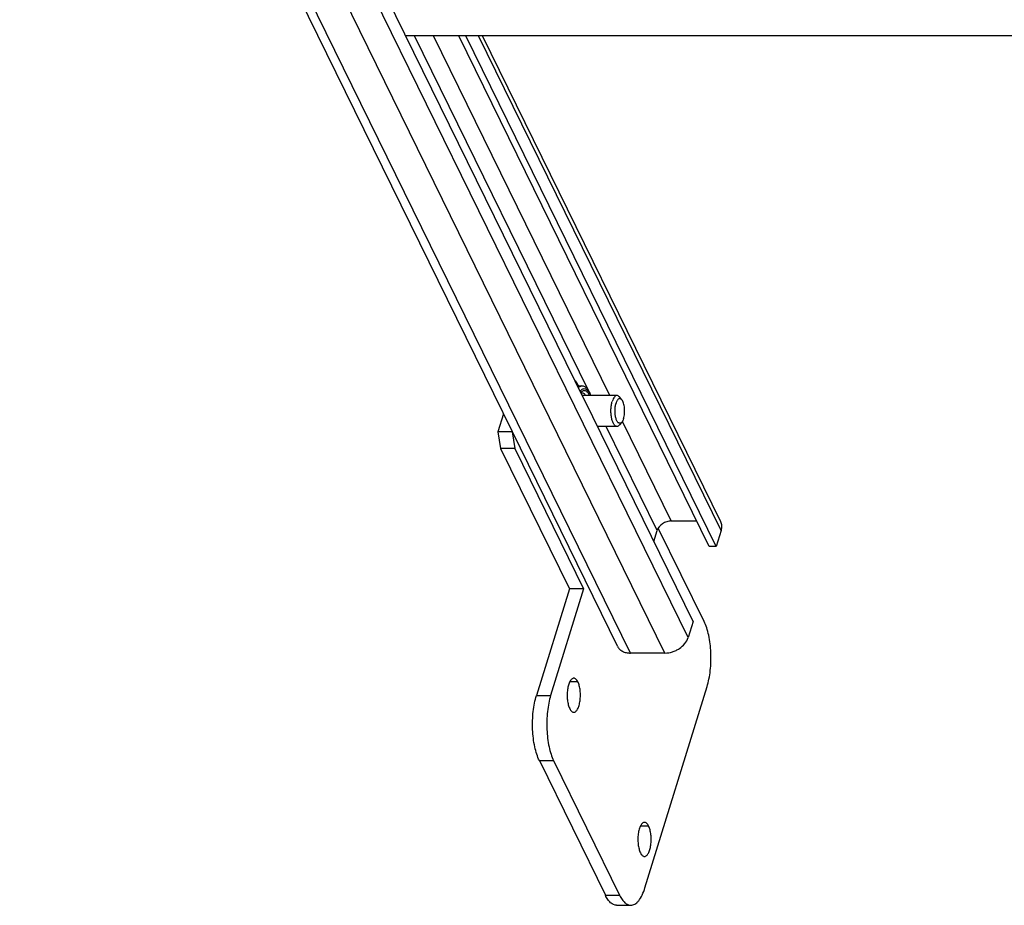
# Model space of a CAD drawing. Header units: millimetres. Extents: x 0 to 2100, y 0 to 2970.
# Tile 2 of 12: x 659 to 978, y 940 to 1226. Entities that reach past the tile are written whole.
import ezdxf

# ---------------------------------------------------------------- set-up
doc = ezdxf.new("R2010")
doc.units = ezdxf.units.MM
doc.header["$LTSCALE"] = 193.6
doc.layers.get('0').update_dxf_attribs({"linetype": 'CONTINUOUS'})

msp = doc.modelspace()

# ---------------------------------------------------------------- linework, layer by layer
at = {"color": 7, "linetype": 'CONTINUOUS'}
for p, q in [((838.8, 1109.55), (683.56, 1425.91)), ((818.48, 1093.14), (659.09, 1417.93)), ((1055, 1221.17), (784.03, 1221.17)), ((882.16, 1056.09), (801.15, 1221.17)), ((884.46, 1056.09), (803.45, 1221.17)), ((885.9, 1064.07), (808.8, 1221.17)), ((838.78, 1109.6), (838.92, 1109.6)), ((841.09, 1104.89), (838.8, 1109.55)), ((839.58, 1107.97), (840.96, 1107.97)), ((841.8, 1103.45), (841.09, 1104.89)), ((852.33, 1104.89), (841.09, 1104.89)), ((876.95, 1031.81), (841.8, 1103.45)), ((853.91, 1103.52), (853.15, 1104.43)), ((815.63, 1098.94), (813.84, 1093.13)), ((853.91, 1096.27), (853.15, 1095.36)), ((813.84, 1093.13), (814.66, 1087.76)), ((818.44, 1093.13), (813.84, 1093.13)), ((818.46, 1093.18), (818.44, 1093.13)), ((818.44, 1093.13), (819.27, 1087.76)), ((852.49, 1023.83), (818.48, 1093.14)), ((852.33, 1094.89), (846, 1094.89)), ((814.66, 1087.76), (836.93, 1042.38)), ((819.27, 1087.76), (814.66, 1087.76)), ((819.27, 1087.76), (841.54, 1042.38)), ((869.91, 1064.32), (878.12, 1064.32)), ((864.24, 1057.72), (865.32, 1061.23)), ((880.54, 1031.84), (865.71, 1062.05)), ((886.05, 1061.23), (884.46, 1056.09)), ((884.46, 1056.09), (882.16, 1056.09)), ((836.93, 1042.38), (826.28, 1007.91)), ((841.54, 1042.38), (830.88, 1007.91)), ((841.54, 1042.38), (836.93, 1042.38)), ((876.95, 1031.81), (875.37, 1026.67)), ((867.87, 1021.62), (856.71, 1021.62)), ((861.39, 945.75), (881.48, 1010.77)), ((827.22, 986.84), (848.58, 943.33)), ((831.83, 986.84), (853.18, 943.33)), ((852.21, 940.08), (856.81, 940.08))]:
    msp.add_line(p, q, dxfattribs=at)
at = {"color": 9, "linetype": 'CONTINUOUS'}
for p, q in [((867.87, 1021.62), (674.48, 1415.72)), ((856.71, 1021.62), (667.6, 1406.99)), ((875.37, 1026.67), (764.93, 1251.71)), ((843, 1106.72), (786.83, 1221.17)), ((849.99, 1104.89), (792.93, 1221.17)), ((886.05, 1061.23), (807.56, 1221.17)), ((869.91, 1064.32), (854.1, 1096.54)), ((865.32, 1061.23), (848.8, 1094.89)), ((839.7, 1012.3), (837.04, 1012.3)), ((826.28, 1007.91), (830.88, 1007.91)), ((827.22, 986.84), (831.83, 986.84)), ((862.57, 965.68), (859.91, 965.68)), ((848.58, 943.33), (853.18, 943.33))]:
    msp.add_line(p, q, dxfattribs=at)
at = {"color": 7, "linetype": 'CONTINUOUS'}
for centre, radius, start, end in [((828.86, 1116.13), 11.99, 326.3132, 326.9959), ((841.09, 1104.14), 0.758, 89.9998, 90.4202)]:
    msp.add_arc(centre, radius, start, end, dxfattribs=at)
at = {"color": 9, "linetype": 'CONTINUOUS'}
msp.add_arc((838.35, 1106.26), 2.11, 54.1371, 54.7386, dxfattribs=at)
at = {"color": 7, "linetype": 'CONTINUOUS'}
for points, knots in [([(839.97, 1107.97), (839.89, 1108.11), (839.55, 1108.66), (839.19, 1109.2), (838.92, 1109.6)], [0, 0, 0, 0, 0.246454, 1, 1, 1, 1]), ([(840.92, 1105.68), (840.91, 1105.68), (840.85, 1105.66), (840.79, 1105.62), (840.75, 1105.59)], [0, 0, 0, 0, 0.154034, 1, 1, 1, 1]), ([(842.24, 1104.9), (842.15, 1105.03), (841.96, 1105.28), (841.63, 1105.55), (841.28, 1105.7), (841.04, 1105.7), (840.92, 1105.68)], [0, 0, 0, 0, 0.305005, 0.563927, 0.788505, 1, 1, 1, 1]), ([(843.89, 1104.9), (843.75, 1105.31), (843.44, 1106.07), (842.8, 1107.06), (841.98, 1107.78), (841.29, 1107.97), (840.96, 1107.97)], [0, 0, 0, 0, 0.290745, 0.545521, 0.776089, 1, 1, 1, 1]), ([(852.33, 1094.89), (852.24, 1094.89), (852.04, 1094.93), (851.77, 1095.09), (851.52, 1095.34), (851.18, 1095.81), (850.83, 1096.62), (850.54, 1097.76), (850.39, 1099.07), (850.37, 1100.43), (850.5, 1101.76), (850.68, 1102.61), (850.81, 1103)], [0, 0, 0, 0, 0.031179, 0.06548, 0.105096, 0.151142, 0.263038, 0.398361, 0.549611, 0.707146, 0.860578, 1, 1, 1, 1]), ([(852.33, 1104.89), (852.18, 1104.89), (851.84, 1104.78), (851.43, 1104.37), (851.07, 1103.76), (850.89, 1103.27), (850.81, 1103)], [0, 0, 0, 0, 0.176376, 0.392905, 0.667307, 1, 1, 1, 1]), ([(853.91, 1096.27), (853.84, 1096.18), (853.69, 1096.04), (853.42, 1095.9), (853.14, 1095.88), (852.87, 1096), (852.62, 1096.22), (852.29, 1096.68), (851.98, 1097.48), (851.75, 1098.62), (851.67, 1099.9), (851.75, 1101.18), (851.91, 1102), (852.03, 1102.38)], [0, 0, 0, 0, 0.042766, 0.078891, 0.112035, 0.147138, 0.188264, 0.237509, 0.361264, 0.513256, 0.680748, 0.848179, 1, 1, 1, 1]), ([(853.91, 1103.52), (853.84, 1103.6), (853.69, 1103.75), (853.43, 1103.89), (853.14, 1103.9), (852.87, 1103.79), (852.62, 1103.57), (852.3, 1103.12), (852.13, 1102.69), (852.03, 1102.38)], [0, 0, 0, 0, 0.118521, 0.218662, 0.310506, 0.407694, 0.521478, 0.657683, 1, 1, 1, 1]), ([(853.15, 1104.43), (853.04, 1104.56), (852.8, 1104.79), (852.48, 1104.89), (852.33, 1104.89)], [0, 0, 0, 0, 0.548872, 1, 1, 1, 1]), ([(854.47, 1097.41), (854.63, 1097.93), (854.83, 1099.07), (854.82, 1100.76), (854.59, 1102.12), (854.25, 1103.02), (854.03, 1103.38), (853.91, 1103.52)], [0, 0, 0, 0, 0.260658, 0.544599, 0.803997, 0.911584, 1, 1, 1, 1]), ([(854.47, 1097.41), (854.4, 1097.18), (854.25, 1096.79), (854.03, 1096.42), (853.91, 1096.27)], [0, 0, 0, 0, 0.549844, 1, 1, 1, 1]), ([(853.15, 1095.36), (853.04, 1095.23), (852.8, 1095), (852.48, 1094.89), (852.33, 1094.89)], [0, 0, 0, 0, 0.548872, 1, 1, 1, 1]), ([(869.91, 1064.32), (869.41, 1064.32), (868.4, 1064.14), (866.65, 1063.3), (865.6, 1062.12), (865.32, 1061.23)], [0, 0, 0, 0, 0.254892, 0.51963, 1, 1, 1, 1]), ([(886.05, 1061.23), (886.19, 1061.7), (886.34, 1062.68), (886.1, 1063.65), (885.9, 1064.07)], [0, 0, 0, 0, 0.517394, 1, 1, 1, 1]), ([(881.48, 1010.77), (881.73, 1011.58), (882.15, 1013.3), (882.71, 1016.98), (882.85, 1021.74), (882.31, 1026.38), (881.43, 1029.72), (880.86, 1031.18), (880.54, 1031.84)], [0, 0, 0, 0, 0.118656, 0.247503, 0.519266, 0.780756, 0.89736, 1, 1, 1, 1]), ([(867.87, 1021.62), (868.68, 1021.62), (869.91, 1021.84), (871.45, 1022.45), (873.49, 1023.62), (874.92, 1025.22), (875.37, 1026.67)], [0, 0, 0, 0, 0.254722, 0.387285, 0.519951, 1, 1, 1, 1]), ([(852.49, 1023.83), (852.66, 1023.49), (853.12, 1022.85), (854.12, 1022.14), (855.35, 1021.71), (856.25, 1021.62), (856.71, 1021.62)], [0, 0, 0, 0, 0.226855, 0.465046, 0.722054, 1, 1, 1, 1]), ([(838.36, 1013.49), (838.25, 1013.49), (838.01, 1013.44), (837.68, 1013.23), (837.38, 1012.9), (836.98, 1012.27), (836.59, 1011.22), (836.3, 1009.76), (836.19, 1008.13), (836.27, 1006.49), (836.53, 1004.99), (836.84, 1004.08), (837.03, 1003.68)], [0, 0, 0, 0, 0.031393, 0.066536, 0.107892, 0.156539, 0.275362, 0.417885, 0.573838, 0.730884, 0.876531, 1, 1, 1, 1]), ([(839.7, 1012.3), (839.61, 1012.47), (839.43, 1012.79), (839.1, 1013.18), (838.75, 1013.43), (838.49, 1013.49), (838.36, 1013.49)], [0, 0, 0, 0, 0.315948, 0.582084, 0.804557, 1, 1, 1, 1]), ([(838.36, 1002.49), (838.48, 1002.49), (838.72, 1002.54), (839.04, 1002.75), (839.35, 1003.08), (839.75, 1003.71), (840.14, 1004.76), (840.43, 1006.22), (840.54, 1007.85), (840.46, 1009.48), (840.2, 1010.99), (839.89, 1011.9), (839.7, 1012.3)], [0, 0, 0, 0, 0.031393, 0.066536, 0.107892, 0.156539, 0.275362, 0.417885, 0.573838, 0.730884, 0.876531, 1, 1, 1, 1]), ([(827.22, 986.84), (826.9, 987.5), (826.33, 988.97), (825.45, 992.3), (824.91, 996.94), (825.05, 1001.7), (825.6, 1005.38), (826.03, 1007.1), (826.28, 1007.91)], [0, 0, 0, 0, 0.10264, 0.219244, 0.480734, 0.752497, 0.881344, 1, 1, 1, 1]), ([(830.88, 1007.91), (830.63, 1007.1), (830.21, 1005.38), (829.65, 1001.7), (829.52, 996.94), (830.05, 992.3), (830.93, 988.97), (831.51, 987.5), (831.83, 986.84)], [0, 0, 0, 0, 0.118656, 0.247503, 0.519266, 0.780756, 0.89736, 1, 1, 1, 1]), ([(837.03, 1003.68), (837.12, 1003.5), (837.3, 1003.19), (837.63, 1002.8), (837.98, 1002.55), (838.24, 1002.49), (838.36, 1002.49)], [0, 0, 0, 0, 0.315948, 0.582084, 0.804557, 1, 1, 1, 1]), ([(861.24, 966.87), (861.13, 966.87), (860.89, 966.82), (860.56, 966.61), (860.26, 966.28), (859.86, 965.64), (859.47, 964.6), (859.18, 963.14), (859.07, 961.51), (859.15, 959.87), (859.41, 958.37), (859.72, 957.46), (859.91, 957.06)], [0, 0, 0, 0, 0.031393, 0.066536, 0.107892, 0.156539, 0.275362, 0.417885, 0.573838, 0.730884, 0.876531, 1, 1, 1, 1]), ([(862.57, 965.68), (862.49, 965.85), (862.31, 966.17), (861.98, 966.56), (861.63, 966.81), (861.36, 966.87), (861.24, 966.87)], [0, 0, 0, 0, 0.315948, 0.582084, 0.804557, 1, 1, 1, 1]), ([(861.24, 955.87), (861.35, 955.87), (861.59, 955.92), (861.92, 956.13), (862.23, 956.46), (862.63, 957.09), (863.02, 958.14), (863.31, 959.6), (863.42, 961.23), (863.34, 962.86), (863.08, 964.36), (862.77, 965.28), (862.57, 965.68)], [0, 0, 0, 0, 0.031393, 0.066536, 0.107892, 0.156539, 0.275362, 0.417885, 0.573838, 0.730884, 0.876531, 1, 1, 1, 1]), ([(859.91, 957.06), (860, 956.88), (860.18, 956.57), (860.5, 956.18), (860.86, 955.93), (861.12, 955.87), (861.24, 955.87)], [0, 0, 0, 0, 0.315948, 0.582084, 0.804557, 1, 1, 1, 1]), ([(852.21, 940.08), (851.88, 940.08), (851.16, 940.24), (850.19, 940.92), (849.31, 941.98), (848.81, 942.84), (848.58, 943.33)], [0, 0, 0, 0, 0.195443, 0.417916, 0.684053, 1, 1, 1, 1]), ([(853.18, 943.33), (853.42, 942.84), (853.91, 941.98), (854.8, 940.92), (855.76, 940.24), (856.48, 940.08), (856.81, 940.08)], [0, 0, 0, 0, 0.315947, 0.582084, 0.804557, 1, 1, 1, 1]), ([(856.81, 940.08), (857.03, 940.08), (857.49, 940.15), (858.15, 940.44), (858.79, 940.93), (859.65, 941.86), (860.59, 943.47), (861.14, 944.94), (861.39, 945.75)], [0, 0, 0, 0, 0.085908, 0.17754, 0.27941, 0.394403, 0.668127, 1, 1, 1, 1])]:
    msp.add_open_spline(points, degree=3, knots=knots, dxfattribs=at)
at = {"color": 9, "linetype": 'CONTINUOUS'}
for points, knots in [([(839.84, 1107.44), (840, 1107.6), (840.34, 1107.86), (840.76, 1107.97), (840.96, 1107.97)], [0, 0, 0, 0, 0.53681, 1, 1, 1, 1]), ([(840.41, 1106.27), (840.54, 1106.44), (840.79, 1106.73), (841.24, 1107.04), (841.73, 1107.15), (842.21, 1107.05), (842.67, 1106.75), (843.27, 1106.06), (843.59, 1105.39), (843.77, 1104.9)], [0, 0, 0, 0, 0.130346, 0.240018, 0.336847, 0.433332, 0.542125, 0.671323, 1, 1, 1, 1]), ([(840.61, 1105.87), (840.72, 1106), (840.93, 1106.22), (841.31, 1106.46), (841.7, 1106.56), (842.1, 1106.49), (842.48, 1106.28), (842.99, 1105.78), (843.27, 1105.27), (843.44, 1104.9)], [0, 0, 0, 0, 0.131002, 0.243346, 0.344054, 0.44372, 0.553324, 0.680624, 1, 1, 1, 1])]:
    msp.add_open_spline(points, degree=3, knots=knots, dxfattribs=at)

doc.saveas('drawing.dxf')
